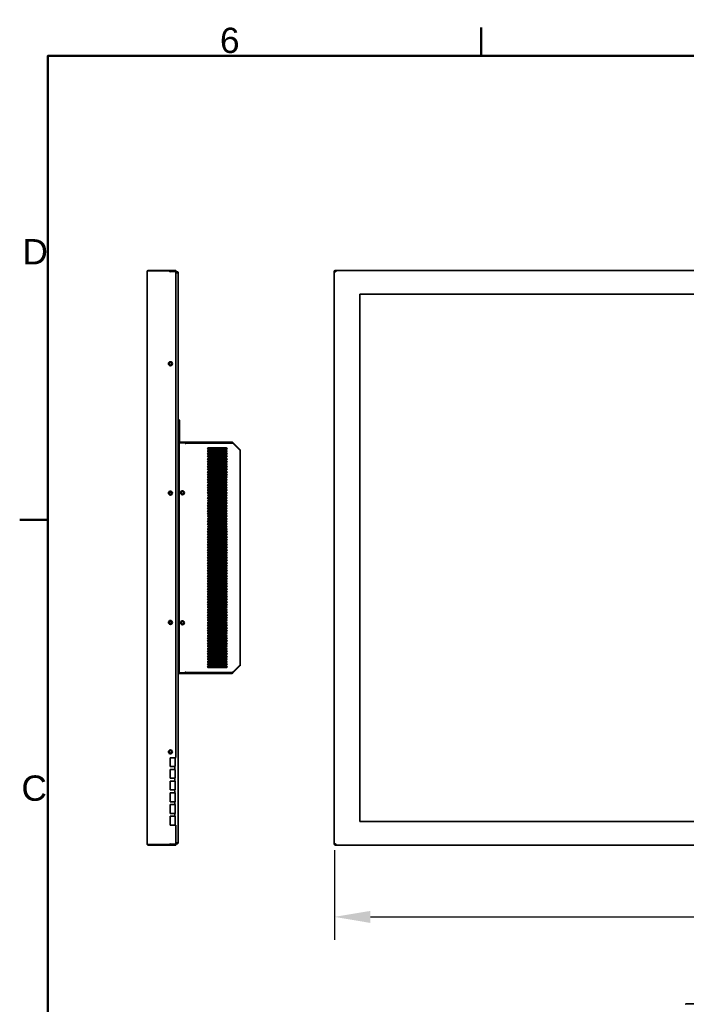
# Model space of a CAD drawing. Header units: millimetres. Extents: x 0 to 4667, y 0 to 3300.
# Tile 13 of 21: x 68 to 1093, y 1730 to 3244. Entities that reach past the tile are written whole.
import ezdxf

# ---------------------------------------------------------------- set-up
doc = ezdxf.new("R2010")
doc.units = ezdxf.units.MM
doc.header["$LTSCALE"] = 11.111111
for name, color, linetype, lineweight in [('Bemaßungen(ISO)', 7, 'Continuous', 18), ('Rahmen_0', 7, 'Continuous', 50), ('Rahmen_2', 7, 'Continuous', 50), ('Sichtbare Kanten(ISO)', 7, 'Continuous', 35)]:
    doc.layers.add(name, color=color, linetype=linetype, lineweight=lineweight)
doc.styles.add('Aktuell-BSI', font='arial.ttf')
doc.styles.add('Aktuell-ISOGroßer Text', font='arial.ttf')
doc.dimstyles.new('X.XXXGroßer Text', dxfattribs={"dimscale": 11.111111, "dimtxt": 3.048, "dimasz": 5, "dimexe": 3.175, "dimexo": 0.75, "dimgap": 0.762, "dimtad": 1, "dimdec": 1, "dimrnd": 1e-08, "dimzin": 12, "dimtxsty": 'Aktuell-ISOGroßer Text', "dimcen": 0.09, "dimdle": 10, "dimclrd": 256, "dimclre": 256, "dimclrt": 7, "dimadec": 0, "dimazin": 3, "dimtfac": 0.656168, "dimtdec": 1, "dimtmove": 0, "dimatfit": 3, "dimfxl": 1, "dimtolj": 1, "dimlwd": 25, "dimlwe": 25, "dimarcsym": 0})

# ---------------------------------------------------------------- blocks, each defined once
blk = doc.blocks.new('Ränder Standardrahmen')
at = {"layer": 'Rahmen_0'}
for p, q in [((70, 287), (70, 290.9)), ((10, 222.75), (6.1, 222.75))]:
    blk.add_line(p, q, dxfattribs=at)
at = {"layer": 'Rahmen_0', "flags": 128}
blk.add_lwpolyline([(10, 10), (10, 287), (410, 287), (410, 10), (10, 10)], dxfattribs=at)
at = {"layer": 'Rahmen_2', "char_height": 3.5, "attachment_point": 7, "style": 'Aktuell-BSI'}
for s, insert in [('6', (33.83, 287.34)), ('D', (6.48, 258.13)), ('C', (6.34, 183.82))]:
    blk.add_mtext(s, dxfattribs=dict(at, insert=insert))
blk = doc.blocks.new('*D16')
at = {"layer": 'Bemaßungen(ISO)', "color": 250, "linetype": 'Continuous', "lineweight": 25, "true_color": 0x3f3f3f, "transparency": 16777216}
for p, q in [((551.9, 1967.2), (551.9, 1829.1)), ((2065.9, 1967.2), (2065.9, 1829.1)), ((607.4, 1864.4), (2010.3, 1864.4))]:
    blk.add_line(p, q, dxfattribs=at)
at = {"layer": 'Bemaßungen(ISO)', "color": 250, "linetype": 'Continuous', "true_color": 0x3f3f3f, "transparency": 16777216}
for points in [[(607.4, 1873.6), (607.4, 1855.1), (551.9, 1864.4)], [(2010.3, 1873.6), (2010.3, 1855.1), (2065.9, 1864.4)]]:
    blk.add_solid(points, dxfattribs=at)
at = {"layer": 'Defpoints', "color": 0, "linetype": 'Continuous', "transparency": 16777216}
for p in [(551.9, 1975.5), (2065.9, 1975.5), (2065.9, 1864.4)]:
    blk.add_point(p, dxfattribs=at)
at = {"layer": 'Bemaßungen(ISO)', "color": 7, "linetype": 'Continuous', "lineweight": 25, "transparency": 16777216, "insert": (1260, 1907.4), "char_height": 33.87, "attachment_point": 1, "style": 'Aktuell-ISOGroßer Text'}
blk.add_mtext('\\A1;1514', dxfattribs=at)

msp = doc.modelspace()

# ---------------------------------------------------------------- linework, layer by layer
at = {"layer": 'Sichtbare Kanten(ISO)'}
for p, q in [((263.68, 1976.85), (263.68, 2856.65)), ((265.78, 2858), (265.78, 2858.75)), ((297.64, 2858.75), (265.78, 2858.75)), ((265.78, 2858), (298.18, 2858)), ((298.01, 2858.75), (297.64, 2858.75)), ((298.78, 2858.75), (298.01, 2858.75)), ((298.58, 2857.6), (298.58, 2857.1)), ((298.58, 2857.25), (298.78, 2857.25)), ((299.29, 2856.85), (298.67, 2856.85)), ((299.18, 2858.75), (298.78, 2858.75)), ((298.78, 2857.25), (298.78, 2858.75)), ((298.78, 2857.25), (299.18, 2857.25)), ((308.18, 2858.75), (299.18, 2858.75)), ((299.18, 2857.25), (308.18, 2857.25)), ((299.72, 2857.2), (308.18, 2857.2)), ((308.18, 2857.25), (308.18, 2858.75)), ((308.18, 2857.2), (308.18, 2110.1)), ((309.58, 2856.85), (308.18, 2856.85)), ((308.18, 2855.35), (309.58, 2855.35)), ((309.58, 2855.28), (308.18, 2855.28)), ((311.68, 1978.75), (311.68, 2854.75)), ((551.88, 1975.5), (551.88, 2858)), ((551.88, 2858), (553.38, 2858)), ((553.03, 2858.75), (552.63, 2858.75)), ((552.63, 2858), (552.63, 2858.75)), ((552.63, 2857.51), (552.63, 2857.51)), ((553.43, 2858.75), (553.03, 2858.75)), ((2064.33, 2858.75), (553.43, 2858.75)), ((553.43, 2857.88), (553.43, 2858.75)), ((590.94, 2822.21), (590.94, 2011.29)), ((2026.82, 2822.21), (590.94, 2822.21)), ((311.68, 2629.35), (312.68, 2629.35)), ((312.68, 2593.85), (312.68, 2629.35)), ((312.68, 2629.35), (313.68, 2628.35)), ((313.68, 2628.35), (313.68, 2594.85)), ((312.68, 2593.85), (311.68, 2593.85)), ((313.68, 2594.85), (312.68, 2593.85)), ((313.18, 2594.35), (313.18, 2593.8)), ((313.18, 2593.8), (322.18, 2593.8)), ((313.18, 2239.7), (313.18, 2593.8)), ((321.64, 2594.55), (313.38, 2594.55)), ((322.01, 2594.55), (321.64, 2594.55)), ((322.78, 2594.55), (322.01, 2594.55)), ((322.58, 2593.4), (322.58, 2592.9)), ((322.58, 2593.05), (322.78, 2593.05)), ((322.78, 2593.05), (322.78, 2594.55)), ((322.78, 2594.55), (323.18, 2594.55)), ((323.18, 2593.05), (322.78, 2593.05)), ((394.31, 2594.55), (323.18, 2594.55)), ((323.18, 2593.05), (394.31, 2593.05)), ((394.31, 2592.98), (323.71, 2592.98)), ((394.31, 2593.05), (394.31, 2594.55)), ((395.79, 2592.8), (394.31, 2592.98)), ((394.78, 2592.92), (395.72, 2593.86)), ((395.72, 2593.86), (395.79, 2593.93)), ((406.56, 2583.16), (395.79, 2593.93)), ((406.56, 2582.03), (395.79, 2592.8)), ((385.88, 2585.75), (357.88, 2585.75)), ((357.88, 2583.75), (385.88, 2583.75)), ((385.88, 2581.75), (357.88, 2581.75)), ((357.88, 2579.75), (385.88, 2579.75)), ((385.88, 2577.75), (357.88, 2577.75)), ((357.88, 2575.75), (385.88, 2575.75)), ((377.68, 2581.75), (377.68, 2579.75)), ((380.68, 2576), (386.54, 2576)), ((406, 2582.6), (406.56, 2583.16)), ((407.18, 2251.82), (407.18, 2581.68)), ((385.88, 2573.75), (357.88, 2573.75)), ((357.88, 2571.75), (385.88, 2571.75)), ((385.88, 2569.75), (357.88, 2569.75)), ((357.88, 2567.75), (385.88, 2567.75)), ((385.88, 2565.75), (357.88, 2565.75)), ((357.88, 2563.75), (385.88, 2563.75)), ((385.88, 2561.75), (357.88, 2561.75)), ((357.88, 2559.75), (385.88, 2559.75)), ((377.68, 2571.75), (377.68, 2573)), ((377.68, 2567.75), (377.68, 2569.75)), ((377.68, 2563.75), (377.68, 2565.75)), ((377.68, 2559.75), (377.68, 2561.75)), ((385.88, 2557.75), (357.88, 2557.75)), ((357.88, 2555.75), (385.88, 2555.75)), ((385.88, 2553.75), (357.88, 2553.75)), ((357.88, 2551.75), (385.88, 2551.75)), ((385.88, 2549.75), (357.88, 2549.75)), ((357.88, 2547.75), (385.88, 2547.75)), ((385.88, 2545.75), (357.88, 2545.75)), ((377.68, 2555.75), (377.68, 2557.75)), ((377.68, 2551.75), (377.68, 2553.75)), ((377.68, 2547.75), (377.68, 2549.75)), ((377.68, 2543.75), (377.68, 2545.75)), ((357.88, 2543.75), (385.88, 2543.75)), ((385.88, 2541.75), (357.88, 2541.75)), ((357.88, 2539.75), (385.88, 2539.75)), ((385.88, 2537.75), (357.88, 2537.75)), ((357.88, 2535.75), (385.88, 2535.75)), ((385.88, 2533.75), (357.88, 2533.75)), ((357.88, 2531.75), (385.88, 2531.75)), ((385.88, 2529.75), (357.88, 2529.75)), ((377.68, 2539.75), (377.68, 2541.75)), ((377.68, 2535.75), (377.68, 2537.75)), ((377.68, 2531.75), (377.68, 2533.75)), ((377.68, 2527.75), (377.68, 2529.75)), ((357.88, 2527.75), (385.88, 2527.75)), ((385.88, 2525.75), (357.88, 2525.75)), ((357.88, 2523.75), (385.88, 2523.75)), ((385.88, 2521.75), (357.88, 2521.75)), ((357.88, 2519.75), (385.88, 2519.75)), ((385.88, 2517.75), (357.88, 2517.75)), ((357.88, 2515.75), (385.88, 2515.75)), ((377.68, 2523.75), (377.68, 2525.75)), ((377.68, 2519.75), (377.68, 2521.75)), ((377.68, 2515.75), (377.68, 2517.75)), ((385.88, 2513.75), (357.88, 2513.75)), ((357.88, 2511.75), (385.88, 2511.75)), ((385.88, 2509.75), (357.88, 2509.75)), ((357.88, 2507.75), (385.88, 2507.75)), ((385.88, 2505.75), (357.88, 2505.75)), ((357.88, 2503.75), (385.88, 2503.75)), ((385.88, 2501.75), (357.88, 2501.75)), ((357.88, 2499.75), (385.88, 2499.75)), ((377.68, 2511.75), (377.68, 2513.75)), ((377.68, 2507.75), (377.68, 2509.75)), ((377.68, 2503.75), (377.68, 2505.75)), ((377.68, 2499.75), (377.68, 2501.75)), ((385.88, 2497.75), (357.88, 2497.75)), ((357.88, 2495.75), (385.88, 2495.75)), ((385.88, 2493.75), (357.88, 2493.75)), ((357.88, 2491.75), (385.88, 2491.75)), ((385.88, 2489.75), (357.88, 2489.75)), ((357.88, 2487.75), (385.88, 2487.75)), ((385.88, 2485.75), (357.88, 2485.75)), ((357.88, 2483.75), (385.88, 2483.75)), ((377.68, 2495.75), (377.68, 2497.75)), ((377.68, 2491.75), (377.68, 2493.75)), ((377.68, 2487.75), (377.68, 2489.75)), ((377.68, 2483.75), (377.68, 2485.75)), ((385.88, 2481.75), (357.88, 2481.75)), ((357.88, 2479.75), (385.88, 2479.75)), ((385.88, 2477.75), (357.88, 2477.75)), ((357.88, 2475.75), (385.88, 2475.75)), ((385.88, 2473.75), (357.88, 2473.75)), ((357.88, 2471.75), (385.88, 2471.75)), ((385.88, 2469.75), (357.88, 2469.75)), ((377.68, 2479.75), (377.68, 2481.75)), ((377.68, 2475.75), (377.68, 2477.75)), ((377.68, 2471.75), (377.68, 2473.75)), ((377.68, 2467.75), (377.68, 2469.75)), ((357.01, 2460.25), (367.88, 2460.25)), ((357.88, 2467.75), (385.88, 2467.75)), ((385.88, 2465.75), (357.88, 2465.75)), ((357.88, 2463.75), (385.88, 2463.75)), ((385.88, 2461.75), (357.88, 2461.75)), ((357.88, 2459.75), (385.88, 2459.75)), ((385.88, 2457.75), (357.88, 2457.75)), ((357.88, 2455.75), (385.88, 2455.75)), ((385.88, 2453.75), (357.88, 2453.75)), ((367.88, 2460.25), (377.68, 2460.25)), ((370.88, 2457.25), (370.88, 2455.75)), ((370.88, 2453.75), (370.88, 2451.75)), ((377.68, 2463.75), (377.68, 2465.75)), ((377.68, 2459.75), (377.68, 2461.75)), ((377.68, 2455.75), (377.68, 2457.75)), ((377.68, 2451.75), (377.68, 2453.75)), ((357.88, 2451.75), (385.88, 2451.75)), ((385.88, 2449.75), (357.88, 2449.75)), ((357.88, 2447.75), (385.88, 2447.75)), ((385.88, 2445.75), (357.88, 2445.75)), ((357.88, 2443.75), (385.88, 2443.75)), ((385.88, 2441.75), (357.88, 2441.75)), ((357.88, 2439.75), (385.88, 2439.75)), ((370.88, 2449.75), (370.88, 2447.75)), ((370.88, 2445.75), (370.88, 2445.1)), ((371, 2444.25), (377.68, 2444.25)), ((377.68, 2447.75), (377.68, 2449.75)), ((377.68, 2443.75), (377.68, 2445.75)), ((377.68, 2439.75), (377.68, 2441.75)), ((385.88, 2437.75), (357.88, 2437.75)), ((357.88, 2435.75), (385.88, 2435.75)), ((385.88, 2433.75), (357.88, 2433.75)), ((357.88, 2431.75), (385.88, 2431.75)), ((385.88, 2429.75), (357.88, 2429.75)), ((357.88, 2427.75), (385.88, 2427.75)), ((385.88, 2425.75), (357.88, 2425.75)), ((357.88, 2423.75), (385.88, 2423.75)), ((377.68, 2435.75), (377.68, 2437.75)), ((377.68, 2431.75), (377.68, 2433.75)), ((377.68, 2427.75), (377.68, 2429.75)), ((377.68, 2423.75), (377.68, 2425.75)), ((357.18, 2420.03), (357.18, 2421.46)), ((357.18, 2416.03), (357.18, 2417.46)), ((357.18, 2412.03), (357.18, 2413.46)), ((357.18, 2408.03), (357.18, 2409.46)), ((385.88, 2421.75), (357.88, 2421.75)), ((357.88, 2419.75), (385.88, 2419.75)), ((385.88, 2417.75), (357.88, 2417.75)), ((357.88, 2415.75), (385.88, 2415.75)), ((385.88, 2413.75), (357.88, 2413.75)), ((357.88, 2411.75), (385.88, 2411.75)), ((385.88, 2409.75), (357.88, 2409.75)), ((376.68, 2421.75), (376.68, 2419.75)), ((376.68, 2417.75), (376.68, 2415.75)), ((376.68, 2413.75), (376.68, 2411.75)), ((376.68, 2409.75), (376.68, 2407.75)), ((377.68, 2419.75), (377.68, 2421.75)), ((377.68, 2415.75), (377.68, 2417.75)), ((377.68, 2411.75), (377.68, 2413.75)), ((377.68, 2407.75), (377.68, 2409.75)), ((357.18, 2404.03), (357.18, 2405.46)), ((357.18, 2400.03), (357.18, 2401.46)), ((357.18, 2396.03), (357.18, 2397.46)), ((357.18, 2392.03), (357.18, 2393.46)), ((357.88, 2407.75), (385.88, 2407.75)), ((385.88, 2405.75), (357.88, 2405.75)), ((357.88, 2403.75), (385.88, 2403.75)), ((385.88, 2401.75), (357.88, 2401.75)), ((357.88, 2399.75), (385.88, 2399.75)), ((385.88, 2397.75), (357.88, 2397.75)), ((357.88, 2395.75), (385.88, 2395.75)), ((385.88, 2393.75), (357.88, 2393.75)), ((376.68, 2405.75), (376.68, 2403.75)), ((376.68, 2401.75), (376.68, 2399.75)), ((376.68, 2397.75), (376.68, 2395.75)), ((376.68, 2393.75), (376.68, 2391.75)), ((377.68, 2403.75), (377.68, 2405.75)), ((377.68, 2399.75), (377.68, 2401.75)), ((377.68, 2395.75), (377.68, 2397.75)), ((377.68, 2391.75), (377.68, 2393.75)), ((357.18, 2388.03), (357.18, 2389.46)), ((357.18, 2384.03), (357.18, 2385.46)), ((357.18, 2380.03), (357.18, 2381.46)), ((357.88, 2391.75), (385.88, 2391.75)), ((385.88, 2389.75), (357.88, 2389.75)), ((357.88, 2387.75), (385.88, 2387.75)), ((385.88, 2385.75), (357.88, 2385.75)), ((357.88, 2383.75), (385.88, 2383.75)), ((385.88, 2381.75), (357.88, 2381.75)), ((357.88, 2379.75), (385.88, 2379.75)), ((385.88, 2377.75), (357.88, 2377.75)), ((376.68, 2389.75), (376.68, 2387.75)), ((376.68, 2385.75), (376.68, 2383.75)), ((376.68, 2381.75), (376.68, 2379.75)), ((376.68, 2377.75), (376.68, 2375.75)), ((377.68, 2387.75), (377.68, 2389.75)), ((377.68, 2383.75), (377.68, 2385.75)), ((377.68, 2379.75), (377.68, 2381.75)), ((377.68, 2375.75), (377.68, 2377.75)), ((357.18, 2376.03), (357.18, 2377.46)), ((357.18, 2372.03), (357.18, 2373.46)), ((357.18, 2368.03), (357.18, 2369.46)), ((357.18, 2364.03), (357.18, 2365.46)), ((357.88, 2375.75), (385.88, 2375.75)), ((385.88, 2373.75), (357.88, 2373.75)), ((357.88, 2371.75), (385.88, 2371.75)), ((385.88, 2369.75), (357.88, 2369.75)), ((357.88, 2367.75), (385.88, 2367.75)), ((385.88, 2365.75), (357.88, 2365.75)), ((357.88, 2363.75), (385.88, 2363.75)), ((376.68, 2373.75), (376.68, 2371.75)), ((376.68, 2369.75), (376.68, 2367.75)), ((376.68, 2365.75), (376.68, 2363.75)), ((377.68, 2371.75), (377.68, 2373.75)), ((377.68, 2367.75), (377.68, 2369.75)), ((377.68, 2363.75), (377.68, 2365.75)), ((357.18, 2360.03), (357.18, 2361.46)), ((357.18, 2356.25), (357.18, 2357.46)), ((385.88, 2361.75), (357.88, 2361.75)), ((357.88, 2359.75), (385.88, 2359.75)), ((385.88, 2357.75), (357.88, 2357.75)), ((357.88, 2355.75), (385.88, 2355.75)), ((385.88, 2353.75), (357.88, 2353.75)), ((357.88, 2351.75), (385.88, 2351.75)), ((385.88, 2349.75), (357.88, 2349.75)), ((357.88, 2347.75), (385.88, 2347.75)), ((373.68, 2353.25), (360.18, 2353.25)), ((376.68, 2361.75), (376.68, 2359.75)), ((376.68, 2357.75), (376.68, 2356.25)), ((377.68, 2359.75), (377.68, 2361.75)), ((377.68, 2355.75), (377.68, 2357.75)), ((377.68, 2351.75), (377.68, 2353.75)), ((377.68, 2347.75), (377.68, 2349.75)), ((385.88, 2345.75), (357.88, 2345.75)), ((357.88, 2343.75), (385.88, 2343.75)), ((385.88, 2341.75), (357.88, 2341.75)), ((357.88, 2339.75), (385.88, 2339.75)), ((385.88, 2337.75), (357.88, 2337.75)), ((357.88, 2335.75), (385.88, 2335.75)), ((385.88, 2333.75), (357.88, 2333.75)), ((360.18, 2333.25), (373.68, 2333.25)), ((377.68, 2343.75), (377.68, 2345.75)), ((377.68, 2339.75), (377.68, 2341.75)), ((377.68, 2335.75), (377.68, 2337.75)), ((377.68, 2331.75), (377.68, 2333.75)), ((357.18, 2328.03), (357.18, 2329.46)), ((357.18, 2324.03), (357.18, 2325.46)), ((357.18, 2320.03), (357.18, 2321.46)), ((357.18, 2316.03), (357.18, 2317.46)), ((357.88, 2331.75), (385.88, 2331.75)), ((385.88, 2329.75), (357.88, 2329.75)), ((357.88, 2327.75), (385.88, 2327.75)), ((385.88, 2325.75), (357.88, 2325.75)), ((357.88, 2323.75), (385.88, 2323.75)), ((385.88, 2321.75), (357.88, 2321.75)), ((357.88, 2319.75), (385.88, 2319.75)), ((385.88, 2317.75), (357.88, 2317.75)), ((376.68, 2329.75), (376.68, 2327.75)), ((376.68, 2325.75), (376.68, 2323.75)), ((376.68, 2321.75), (376.68, 2319.75)), ((376.68, 2317.75), (376.68, 2315.75)), ((377.68, 2327.75), (377.68, 2329.75)), ((377.68, 2323.75), (377.68, 2325.75)), ((377.68, 2319.75), (377.68, 2321.75)), ((377.68, 2315.75), (377.68, 2317.75)), ((357.18, 2312.03), (357.18, 2313.46)), ((357.18, 2308.03), (357.18, 2309.46)), ((357.18, 2304.03), (357.18, 2305.46)), ((357.88, 2315.75), (385.88, 2315.75)), ((385.88, 2313.75), (357.88, 2313.75)), ((357.88, 2311.75), (385.88, 2311.75)), ((385.88, 2309.75), (357.88, 2309.75)), ((357.88, 2307.75), (385.88, 2307.75)), ((385.88, 2305.75), (357.88, 2305.75)), ((357.88, 2303.75), (385.88, 2303.75)), ((376.68, 2313.75), (376.68, 2311.75)), ((376.68, 2309.75), (376.68, 2307.75)), ((376.68, 2305.75), (376.68, 2303.75)), ((377.68, 2311.75), (377.68, 2313.75)), ((377.68, 2307.75), (377.68, 2309.75)), ((377.68, 2303.75), (377.68, 2305.75)), ((357.18, 2300.03), (357.18, 2301.46)), ((357.18, 2296.03), (357.18, 2297.46)), ((357.18, 2292.03), (357.18, 2293.46)), ((357.18, 2288.03), (357.18, 2289.46)), ((385.88, 2301.75), (357.88, 2301.75)), ((357.88, 2299.75), (385.88, 2299.75)), ((385.88, 2297.75), (357.88, 2297.75)), ((357.88, 2295.75), (385.88, 2295.75)), ((385.88, 2293.75), (357.88, 2293.75)), ((357.88, 2291.75), (385.88, 2291.75)), ((385.88, 2289.75), (357.88, 2289.75)), ((357.88, 2287.75), (385.88, 2287.75)), ((376.68, 2301.75), (376.68, 2299.75)), ((376.68, 2297.75), (376.68, 2295.75)), ((376.68, 2293.75), (376.68, 2291.75)), ((376.68, 2289.75), (376.68, 2287.75)), ((377.68, 2299.75), (377.68, 2301.75)), ((377.68, 2295.75), (377.68, 2297.75)), ((377.68, 2291.75), (377.68, 2293.75)), ((377.68, 2287.75), (377.68, 2289.75)), ((357.18, 2284.03), (357.18, 2285.46)), ((357.18, 2280.03), (357.18, 2281.46)), ((357.18, 2276.03), (357.18, 2277.46)), ((357.18, 2272.03), (357.18, 2273.46)), ((385.88, 2285.75), (357.88, 2285.75)), ((357.88, 2283.75), (385.88, 2283.75)), ((385.88, 2281.75), (357.88, 2281.75)), ((357.88, 2279.75), (385.88, 2279.75)), ((385.88, 2277.75), (357.88, 2277.75)), ((357.88, 2275.75), (385.88, 2275.75)), ((385.88, 2273.75), (357.88, 2273.75)), ((357.88, 2271.75), (385.88, 2271.75)), ((376.68, 2285.75), (376.68, 2283.75)), ((376.68, 2281.75), (376.68, 2279.75)), ((376.68, 2277.75), (376.68, 2275.75)), ((376.68, 2273.75), (376.68, 2271.75)), ((377.68, 2283.75), (377.68, 2285.75)), ((377.68, 2279.75), (377.68, 2281.75)), ((377.68, 2275.75), (377.68, 2277.75)), ((377.68, 2271.75), (377.68, 2273.75)), ((313.18, 2265.3), (311.68, 2265.3)), ((357.18, 2268.03), (357.18, 2269.46)), ((357.18, 2264.03), (357.18, 2265.46)), ((385.88, 2269.75), (357.88, 2269.75)), ((357.88, 2267.75), (385.88, 2267.75)), ((385.88, 2265.75), (357.88, 2265.75)), ((357.88, 2263.75), (385.88, 2263.75)), ((385.88, 2261.75), (357.88, 2261.75)), ((357.88, 2259.75), (385.88, 2259.75)), ((385.88, 2257.75), (357.88, 2257.75)), ((373.68, 2260.25), (360.18, 2260.25)), ((376.68, 2269.75), (376.68, 2267.75)), ((376.68, 2265.75), (376.68, 2263.75)), ((377.68, 2267.75), (377.68, 2269.75)), ((377.68, 2263.75), (377.68, 2265.75)), ((377.68, 2260.5), (377.68, 2261.75)), ((386.54, 2257.5), (380.68, 2257.5)), ((313.18, 2243.8), (311.68, 2243.8)), ((311.68, 2242.3), (313.18, 2242.3)), ((313.18, 2242.25), (311.68, 2242.25)), ((312.28, 2253.3), (313.18, 2253.3)), ((357.88, 2255.75), (385.88, 2255.75)), ((385.88, 2253.75), (357.88, 2253.75)), ((357.88, 2251.75), (385.88, 2251.75)), ((385.88, 2249.75), (357.88, 2249.75)), ((357.88, 2247.75), (385.88, 2247.75)), ((406.56, 2251.46), (395.79, 2240.69)), ((406.56, 2250.33), (395.79, 2239.56)), ((406.56, 2250.33), (406, 2250.9)), ((311.68, 2240.75), (313.18, 2240.75)), ((313.18, 2239.7), (313.18, 2238.95)), ((313.18, 2239.7), (322.18, 2239.7)), ((313.18, 2238.95), (321.64, 2238.95)), ((321.64, 2238.95), (322.01, 2238.95)), ((322.01, 2238.95), (322.78, 2238.95)), ((322.58, 2240.1), (322.58, 2240.6)), ((322.78, 2240.45), (322.58, 2240.45)), ((322.61, 2240.75), (323.35, 2240.75)), ((322.78, 2240.45), (323.18, 2240.45)), ((322.78, 2238.95), (322.78, 2240.45)), ((323.18, 2238.95), (322.78, 2238.95)), ((394.31, 2240.45), (323.18, 2240.45)), ((323.18, 2238.95), (394.31, 2238.95)), ((394.31, 2240.52), (323.71, 2240.52)), ((394.31, 2238.95), (394.31, 2240.45)), ((395.72, 2239.64), (394.78, 2240.57)), ((395.79, 2239.56), (395.72, 2239.64)), ((299.38, 2109.1), (299.38, 2095.6)), ((307.18, 2109.1), (299.38, 2109.1)), ((306.88, 2095.6), (306.88, 2109.1)), ((299.38, 2095.6), (305.38, 2095.6)), ((299.38, 2091.1), (299.38, 2077.6)), ((305.38, 2091.1), (299.38, 2091.1)), ((305.38, 2095.6), (306.88, 2095.6)), ((306.88, 2091.1), (305.38, 2091.1)), ((306.38, 2094.6), (306.38, 2092.1)), ((306.88, 2077.6), (306.88, 2091.1)), ((299.38, 2077.6), (305.38, 2077.6)), ((305.38, 2077.6), (306.88, 2077.6)), ((306.38, 2076.6), (306.38, 2074.1)), ((299.38, 2073.1), (299.38, 2059.6)), ((305.38, 2073.1), (299.38, 2073.1)), ((306.88, 2073.1), (305.38, 2073.1)), ((306.88, 2059.6), (306.88, 2073.1)), ((299.38, 2059.6), (305.38, 2059.6)), ((299.38, 2055.1), (299.38, 2041.6)), ((305.38, 2055.1), (299.38, 2055.1)), ((305.38, 2059.6), (306.88, 2059.6)), ((306.88, 2055.1), (305.38, 2055.1)), ((306.38, 2058.6), (306.38, 2056.1)), ((306.88, 2041.6), (306.88, 2055.1)), ((299.38, 2041.6), (305.38, 2041.6)), ((299.38, 2037.1), (299.38, 2023.6)), ((305.38, 2037.1), (299.38, 2037.1)), ((305.38, 2041.6), (306.88, 2041.6)), ((306.88, 2037.1), (305.38, 2037.1)), ((306.38, 2040.6), (306.38, 2038.1)), ((306.88, 2023.6), (306.88, 2037.1)), ((299.38, 2023.6), (305.38, 2023.6)), ((299.38, 2019.1), (299.38, 2005.6)), ((305.38, 2019.1), (299.38, 2019.1)), ((305.38, 2023.6), (306.88, 2023.6)), ((306.88, 2019.1), (305.38, 2019.1)), ((306.38, 2022.6), (306.38, 2020.1)), ((306.88, 2005.6), (306.88, 2019.1)), ((299.38, 2005.6), (307.18, 2005.6)), ((308.18, 2004.6), (308.18, 1976.3)), ((590.94, 2011.29), (2026.82, 2011.29)), ((265.78, 1975.5), (265.78, 1974.75)), ((298.18, 1975.5), (265.78, 1975.5)), ((265.78, 1974.75), (297.64, 1974.75)), ((297.64, 1974.75), (298.01, 1974.75)), ((298.01, 1974.75), (298.78, 1974.75)), ((298.58, 1976.4), (298.58, 1975.9)), ((298.78, 1976.25), (298.58, 1976.25)), ((299.29, 1976.65), (298.67, 1976.65)), ((299.18, 1976.25), (298.78, 1976.25)), ((298.78, 1974.75), (298.78, 1976.25)), ((298.78, 1974.75), (299.18, 1974.75)), ((308.18, 1976.25), (299.18, 1976.25)), ((299.18, 1974.75), (308.18, 1974.75)), ((308.18, 1976.3), (299.72, 1976.3)), ((309.58, 1978.22), (308.18, 1978.22)), ((308.18, 1978.15), (309.58, 1978.15)), ((309.58, 1976.65), (308.18, 1976.65)), ((308.18, 1976.25), (308.18, 1974.75)), ((553.38, 1975.5), (551.88, 1975.5)), ((552.63, 1974.75), (552.63, 1975.5)), ((552.63, 1974.75), (553.03, 1974.75)), ((553.03, 1974.75), (553.43, 1974.75)), ((553.43, 1975.61), (553.43, 1974.75)), ((2064.33, 1974.75), (553.43, 1974.75)), ((1524.31, 1730.55), (1093.45, 1730.55))]:
    msp.add_line(p, q, dxfattribs=at)
for centre, radius in [((299.68, 2715.25), 3.05), ((299.68, 2715.25), 2.15), ((299.68, 2715.25), 2.12), ((299.68, 2516.25), 3.05), ((299.68, 2516.25), 2.15), ((299.68, 2516.25), 1.75), ((318.18, 2516.75), 3.05), ((318.18, 2516.75), 2.15), ((299.68, 2317.25), 3.05), ((299.68, 2317.25), 2.15), ((299.68, 2317.25), 1.75), ((318.18, 2316.75), 3.05), ((318.18, 2316.75), 2.15), ((299.68, 2118.25), 3.05), ((299.68, 2118.25), 2.15), ((299.68, 2118.25), 2.12)]:
    msp.add_circle(centre, radius, dxfattribs=at)
for centre, radius, start, end in [((298.18, 2857.6), 0.4, 0, 90), ((298.98, 2857.1), 0.4, 180, 337.97569), ((299.72, 2856.8), 0.4, 90, 157.97569), ((322.18, 2593.4), 0.4, 0, 90), ((322.98, 2592.9), 0.4, 180, 336.34365), ((323.71, 2592.58), 0.4, 89.99994, 156.34364), ((357.88, 2584.75), 1, 90, 270), ((357.88, 2580.75), 1, 90, 270), ((357.88, 2576.75), 1, 90, 270), ((380.68, 2573), 3, 90, 113.55292), ((385.88, 2584.75), 1, 270, 90), ((385.88, 2580.75), 1, 270, 90), ((385.88, 2576.75), 1, 270, 90), ((357.88, 2572.75), 1, 90, 270), ((357.88, 2568.75), 1, 90, 270), ((357.88, 2564.75), 1, 90, 270), ((357.88, 2560.75), 1, 90, 270), ((380.68, 2573), 3, 165.52103, 180), ((385.88, 2572.75), 1, 270, 90), ((385.88, 2568.75), 1, 270, 90), ((385.88, 2564.75), 1, 270, 90), ((385.88, 2560.75), 1, 270, 90), ((388.68, 2563.75), 2.13, 148.25015, 172.43951), ((357.88, 2556.75), 1, 90, 270), ((357.88, 2552.75), 1, 90, 270), ((357.88, 2548.75), 1, 90, 270), ((357.88, 2544.75), 1, 90, 270), ((385.88, 2556.75), 1, 270, 90), ((385.88, 2552.75), 1, 270, 90), ((385.88, 2548.75), 1, 270, 90), ((385.88, 2544.75), 1, 270, 90), ((357.88, 2540.75), 1, 90, 270), ((357.88, 2536.75), 1, 90.00015, 269.99978), ((357.88, 2532.75), 1, 90.00015, 269.9998), ((357.88, 2528.75), 1, 90.00014, 269.99978), ((385.88, 2540.75), 1, 270, 90), ((385.88, 2536.75), 1, 269.99978, 90.00015), ((385.88, 2532.75), 1, 269.99978, 90.00015), ((385.88, 2528.75), 1, 269.99978, 90.00014), ((318.18, 2516.75), 2.15, 270.00227, 89.99772), ((357.88, 2524.75), 1, 90.00014, 269.9998), ((357.88, 2520.75), 1, 90.00014, 269.9998), ((357.88, 2516.75), 1, 90, 270), ((385.88, 2524.75), 1, 269.9998, 90.00014), ((385.88, 2520.75), 1, 269.99978, 90.00014), ((385.88, 2516.75), 1, 269.99985, 89.99992), ((357.88, 2512.75), 1, 89.99992, 270.00008), ((357.88, 2508.75), 1, 90, 270), ((357.88, 2504.75), 1, 89.99992, 270.00008), ((357.88, 2500.75), 1, 90, 270), ((385.88, 2512.75), 1, 269.99985, 90), ((385.88, 2508.75), 1, 269.99985, 89.99992), ((385.88, 2504.75), 1, 269.99985, 90), ((385.88, 2500.75), 1, 269.99985, 90), ((357.88, 2496.75), 1, 90, 270), ((357.88, 2492.75), 1, 90, 270), ((357.88, 2488.75), 1, 90, 270), ((357.88, 2484.75), 1, 90, 270), ((385.88, 2496.75), 1, 269.99985, 90), ((385.88, 2492.75), 1, 269.99985, 89.99992), ((385.88, 2488.75), 1, 269.99985, 90), ((385.88, 2484.75), 1, 269.99985, 89.99992), ((357.88, 2480.75), 1, 89.99992, 270.00008), ((357.88, 2476.75), 1, 89.99992, 270.00008), ((357.88, 2472.75), 1, 90, 270), ((357.88, 2468.75), 1, 90, 270), ((385.88, 2480.75), 1, 269.99985, 89.99992), ((385.88, 2476.75), 1, 269.99985, 89.99992), ((385.88, 2472.75), 1, 269.99985, 90), ((385.88, 2468.75), 1, 269.99985, 89.99998), ((313.78, 2457.25), 3, 101.53695, 134.42699), ((357.88, 2464.75), 1, 89.99992, 270.00008), ((357.88, 2460.75), 1, 90, 270), ((357.88, 2456.75), 1, 90, 270), ((357.88, 2452.75), 1, 90, 270), ((367.88, 2457.25), 3, 56.44273, 90), ((367.88, 2457.25), 3, 0, 9.59409), ((385.88, 2464.75), 1, 269.99985, 89.99992), ((385.88, 2460.75), 1, 270, 90), ((385.88, 2456.75), 1, 270, 90), ((385.88, 2452.75), 1, 270, 90), ((357.88, 2448.75), 1, 90, 270), ((357.88, 2444.75), 1, 90, 270), ((357.88, 2440.75), 1, 90, 270), ((373.88, 2445.1), 3, 180, 206.74368), ((385.88, 2448.75), 1, 270, 90), ((385.88, 2444.75), 1, 270, 90), ((385.88, 2440.75), 1, 270, 90), ((357.88, 2436.75), 1, 90, 270), ((357.88, 2432.75), 1, 90, 270), ((357.88, 2428.75), 1, 90, 270), ((357.88, 2424.75), 1, 90, 270), ((360.18, 2423.25), 3, 123.5573, 166.28871), ((373.68, 2423.25), 3, 9.59407, 56.4427), ((385.88, 2436.75), 1, 270, 90), ((385.88, 2432.75), 1, 270, 90), ((385.88, 2428.75), 1, 270, 90), ((385.88, 2424.75), 1, 270, 90), ((357.88, 2420.75), 1, 90, 270), ((357.88, 2416.75), 1, 90, 270), ((357.88, 2412.75), 1, 90, 270), ((357.88, 2408.75), 1, 90, 270), ((385.88, 2420.75), 1, 270, 90), ((385.88, 2416.75), 1, 270, 90), ((385.88, 2412.75), 1, 270, 90), ((385.88, 2408.75), 1, 270, 90), ((388.68, 2416.75), 2.13, 162.60114, 197.39582), ((357.88, 2404.75), 1, 90, 270), ((357.88, 2400.75), 1, 90, 270), ((357.88, 2396.75), 1, 90, 270), ((357.88, 2392.75), 1, 90, 270), ((385.88, 2404.75), 1, 270, 90), ((385.88, 2400.75), 1, 270, 90), ((385.88, 2396.75), 1, 270, 90), ((385.88, 2392.75), 1, 270, 90), ((357.88, 2388.75), 1, 90, 270), ((357.88, 2384.75), 1, 90, 270), ((357.88, 2380.75), 1, 90, 270), ((357.88, 2376.75), 1, 90, 270), ((385.88, 2388.75), 1, 270, 90), ((385.88, 2384.75), 1, 270, 90), ((385.88, 2380.75), 1, 270, 90), ((385.88, 2376.75), 1, 270, 90), ((357.88, 2372.75), 1, 90, 270), ((357.88, 2368.75), 1, 90, 270), ((357.88, 2364.75), 1, 90, 270), ((385.88, 2372.75), 1, 270, 90), ((385.88, 2368.75), 1, 270, 90), ((385.88, 2364.75), 1, 270, 90), ((357.88, 2360.75), 1, 90, 270), ((357.88, 2356.75), 1, 90, 270), ((357.88, 2352.75), 1, 90, 270), ((357.88, 2348.75), 1, 90, 270), ((360.18, 2356.25), 3, 180, 184.24611), ((360.18, 2356.25), 3, 236.44268, 270), ((373.68, 2356.25), 3, 270, 303.55732), ((373.68, 2356.25), 3, 350.40594, 0), ((385.88, 2360.75), 1, 270, 90), ((385.88, 2356.75), 1, 270, 90), ((385.88, 2352.75), 1, 270, 90), ((385.88, 2348.75), 1, 270, 90), ((357.88, 2344.75), 1, 90, 270), ((357.88, 2340.75), 1, 90, 270), ((357.88, 2336.75), 1, 90, 270), ((357.88, 2332.75), 1, 90, 270), ((360.18, 2330.25), 3, 90, 149.14367), ((373.68, 2330.25), 3, 30.00001, 90), ((385.88, 2344.75), 1, 270, 90), ((385.88, 2340.75), 1, 270, 90), ((385.88, 2336.75), 1, 270, 90), ((385.88, 2332.75), 1, 270, 90), ((357.88, 2328.75), 1, 90, 270), ((357.88, 2324.75), 1, 90, 270), ((357.88, 2320.75), 1, 90, 270), ((357.88, 2316.75), 1, 90, 270), ((385.88, 2328.75), 1, 270, 90), ((385.88, 2324.75), 1, 270, 90), ((385.88, 2320.75), 1, 270, 90), ((385.88, 2316.75), 1, 270, 90), ((357.88, 2312.75), 1, 90, 270), ((357.88, 2308.75), 1, 90, 270), ((357.88, 2304.75), 1, 90, 270), ((385.88, 2312.75), 1, 270, 90), ((385.88, 2308.75), 1, 270, 90), ((385.88, 2304.75), 1, 270, 90), ((357.88, 2300.75), 1, 90, 270), ((357.88, 2296.75), 1, 90, 270), ((357.88, 2292.75), 1, 90, 270), ((357.88, 2288.75), 1, 90, 270), ((385.88, 2300.75), 1, 270, 90), ((385.88, 2296.75), 1, 270, 90), ((385.88, 2292.75), 1, 270, 90), ((385.88, 2288.75), 1, 270, 90), ((357.88, 2284.75), 1, 90, 270), ((357.88, 2280.75), 1, 90, 270), ((357.88, 2276.75), 1, 90, 270), ((357.88, 2272.75), 1, 90, 270), ((385.88, 2284.75), 1, 270, 90), ((385.88, 2280.75), 1, 270, 90), ((385.88, 2276.75), 1, 270, 90), ((385.88, 2272.75), 1, 270, 90), ((388.68, 2272.75), 2.13, 162.60114, 197.39582), ((357.88, 2268.75), 1, 90, 270), ((357.88, 2264.75), 1, 90, 270), ((357.88, 2260.75), 1, 90, 270), ((357.88, 2256.75), 1, 90, 270), ((360.18, 2263.25), 3, 210.85632, 270), ((373.68, 2263.25), 3, 270, 330.00001), ((380.68, 2260.5), 3, 180, 194.47605), ((380.68, 2260.5), 3, 246.43999, 270), ((385.88, 2268.75), 1, 270, 90), ((385.88, 2264.75), 1, 270, 90), ((385.88, 2260.75), 1, 270, 90), ((385.88, 2256.75), 1, 270, 90), ((312.28, 2251.8), 1.5, 90, 113.5782), ((357.88, 2252.75), 1, 90, 270), ((357.88, 2248.75), 1, 90, 270), ((385.88, 2252.75), 1, 270, 90), ((385.88, 2248.75), 1, 270, 90), ((322.18, 2240.1), 0.4, 270, 0), ((322.98, 2240.6), 0.4, 23.65635, 180), ((323.71, 2240.92), 0.4, 203.65636, 270.00006), ((307.18, 2110.1), 1, 270, 0), ((305.38, 2094.6), 1, 0, 90), ((305.38, 2092.1), 1, 270, 0), ((305.38, 2076.6), 1, 0, 90), ((305.38, 2074.1), 1, 270, 0), ((305.38, 2058.6), 1, 0, 90), ((305.38, 2056.1), 1, 270, 0), ((305.38, 2040.6), 1, 0, 90), ((305.38, 2038.1), 1, 270, 0), ((305.38, 2022.6), 1, 0, 90), ((305.38, 2020.1), 1, 270, 0), ((307.18, 2004.6), 1, 0, 90), ((298.18, 1975.9), 0.4, 270, 0), ((298.98, 1976.4), 0.4, 22.02431, 180), ((299.72, 1976.7), 0.4, 202.02431, 270)]:
    msp.add_arc(centre, radius, start, end, dxfattribs=at)
for centre, major_axis, ratio, start_param, end_param in [((394.31, 2592.45), (-0.81, -1.94), 0.9999212, 2.7519297, 3.5372671), ((394.31, 2592.45), (0.424, 0.424), 0.999946, 0.1644343, 0.7854054), ((405.08, 2581.68), (2.1, 0), 0.2380821, 6.2831842, 7.068523), ((405.08, 2251.82), (-2.1, 0), 0.2380821, 2.356255, 3.1415938), ((405.08, 2251.82), (1.94, -0.8), 0.9999224, 5.8867019, 6.6720407), ((394.31, 2241.05), (-0.424, 0.424), 0.9999444, 2.3561791, 2.9786534), ((1093.45, 1728.45), (0, -2.1), 0.2380821, 3.1415916, 3.9269303)]:
    msp.add_ellipse(centre, major_axis=major_axis, ratio=ratio, start_param=start_param, end_param=end_param, dxfattribs=at)
for points, knots in [([(265.78, 2858.75), (265.67, 2858.75), (265.56, 2858.74), (265.35, 2858.71), (265.24, 2858.68), (265.03, 2858.61), (264.93, 2858.57), (264.74, 2858.48), (264.65, 2858.42), (264.47, 2858.29), (264.38, 2858.22), (264.23, 2858.07), (264.15, 2857.98), (264.02, 2857.81), (263.96, 2857.71), (263.86, 2857.51), (263.82, 2857.41), (263.75, 2857.2), (263.72, 2857.09), (263.69, 2856.87), (263.68, 2856.76), (263.68, 2856.65)], [0.00000001, 0.00000001, 0.00000001, 0.00000001, 0.1, 0.1, 0.2, 0.2, 0.3, 0.3, 0.4, 0.4, 0.5, 0.5, 0.6, 0.6, 0.7, 0.7, 0.8, 0.8, 0.9, 0.9, 1, 1, 1, 1]), ([(263.68, 2856.65), (263.68, 2856.71), (263.68, 2856.78), (263.7, 2856.84), (263.71, 2856.87), (263.71, 2856.9), (263.73, 2856.93), (263.76, 2857.03), (263.81, 2857.13), (263.88, 2857.22), (263.92, 2857.28), (263.97, 2857.34), (264.03, 2857.39), (264.09, 2857.45), (264.16, 2857.51), (264.23, 2857.56), (264.3, 2857.61), (264.39, 2857.66), (264.47, 2857.7), (264.5, 2857.72), (264.54, 2857.74), (264.57, 2857.75), (264.63, 2857.78), (264.69, 2857.8), (264.76, 2857.83), (264.86, 2857.86), (264.96, 2857.89), (265.07, 2857.92), (265.1, 2857.92), (265.12, 2857.93), (265.15, 2857.93), (265.23, 2857.95), (265.33, 2857.97), (265.42, 2857.98), (265.54, 2857.99), (265.66, 2858), (265.78, 2858)], [0, 0, 0, 0, 0.1, 0.1, 0.1, 0.1467699, 0.1467699, 0.1467699, 0.3, 0.3, 0.3, 0.3979621, 0.3979621, 0.3979621, 0.5, 0.5, 0.5, 0.6, 0.6, 0.6, 0.6363555, 0.6363555, 0.6363555, 0.7, 0.7, 0.7, 0.8, 0.8, 0.8, 0.8212082, 0.8212082, 0.8212082, 0.9, 0.9, 0.9, 1, 1, 1, 1]), ([(311.68, 2854.75), (311.68, 2854.86), (311.67, 2854.96), (311.64, 2855.18), (311.61, 2855.28), (311.54, 2855.49), (311.5, 2855.59), (311.41, 2855.79), (311.35, 2855.88), (311.22, 2856.06), (311.15, 2856.14), (311, 2856.3), (310.91, 2856.37), (310.74, 2856.5), (310.64, 2856.56), (310.44, 2856.66), (310.34, 2856.71), (310.13, 2856.78), (310.02, 2856.8), (309.8, 2856.84), (309.69, 2856.85), (309.58, 2856.85)], [0, 0, 0, 0, 0.1, 0.1, 0.2, 0.2, 0.3, 0.3, 0.4, 0.4, 0.5, 0.5, 0.6, 0.6, 0.7, 0.7, 0.8, 0.8, 0.9, 0.9, 1, 1, 1, 1]), ([(309.58, 2855.35), (309.61, 2855.35), (309.64, 2855.34), (309.7, 2855.33), (309.74, 2855.33), (309.8, 2855.31), (309.83, 2855.29), (309.86, 2855.28), (309.86, 2855.27), (309.87, 2855.27)], [0, 0, 0, 0, 0.1, 0.1, 0.2, 0.2, 0.3, 0.3, 0.3200662, 0.3200662, 0.3200662, 0.3200662]), ([(309.58, 2855.28), (309.69, 2855.28), (309.8, 2855.27), (310.02, 2855.26), (310.13, 2855.26), (310.34, 2855.24), (310.44, 2855.23), (310.64, 2855.2), (310.74, 2855.19), (310.91, 2855.16), (311, 2855.14), (311.15, 2855.1), (311.22, 2855.08), (311.35, 2855.03), (311.41, 2855.01), (311.5, 2854.96), (311.54, 2854.93), (311.61, 2854.88), (311.64, 2854.86), (311.67, 2854.8), (311.68, 2854.77), (311.68, 2854.75)], [0, 0, 0, 0, 0.1, 0.1, 0.2, 0.2, 0.3, 0.3, 0.4, 0.4, 0.5, 0.5, 0.6, 0.6, 0.7, 0.7, 0.8, 0.8, 0.9, 0.9, 1, 1, 1, 1]), ([(551.88, 2858), (551.88, 2858), (551.89, 2857.99), (551.91, 2857.98), (551.93, 2857.96), (551.97, 2857.94), (552, 2857.92), (552.01, 2857.91), (552.01, 2857.91), (552.02, 2857.91), (552.05, 2857.89), (552.1, 2857.86), (552.15, 2857.83), (552.2, 2857.79), (552.27, 2857.75), (552.34, 2857.7), (552.36, 2857.69), (552.38, 2857.68), (552.4, 2857.66), (552.45, 2857.63), (552.51, 2857.6), (552.56, 2857.56), (552.64, 2857.51), (552.73, 2857.45), (552.82, 2857.4), (552.9, 2857.34), (553, 2857.28), (553.09, 2857.22), (553.1, 2857.21), (553.11, 2857.21), (553.12, 2857.2), (553.2, 2857.15), (553.29, 2857.09), (553.38, 2857.03), (553.48, 2856.97), (553.58, 2856.91), (553.68, 2856.84), (553.78, 2856.78), (553.88, 2856.71), (553.98, 2856.65)], [0, 0, 0, 0, 0.1, 0.1, 0.1, 0.2, 0.2, 0.2, 0.2104368, 0.2104368, 0.2104368, 0.3, 0.3, 0.3, 0.4, 0.4, 0.4, 0.4302161, 0.4302161, 0.4302161, 0.5, 0.5, 0.5, 0.6, 0.6, 0.6, 0.7, 0.7, 0.7, 0.7084742, 0.7084742, 0.7084742, 0.8, 0.8, 0.8, 0.9, 0.9, 0.9, 1, 1, 1, 1]), ([(553.98, 2856.65), (553.95, 2856.73), (553.91, 2856.81), (553.84, 2856.98), (553.8, 2857.06), (553.7, 2857.28), (553.64, 2857.43), (553.51, 2857.71), (553.46, 2857.82), (553.42, 2857.92), (553.41, 2857.95), (553.39, 2857.98), (553.39, 2857.98), (553.38, 2857.99), (553.38, 2858), (553.38, 2858)], [-0.11029659, -0.11029659, -0.11029659, -0.11029659, -0.09592541, -0.09592541, -0.08197563, -0.08197563, -0.05697164, -0.05697164, -0.02795165, -0.02795165, -0.01290975, -0.01290975, -0.00629655, -0.00629655, 0, 0, 0, 0]), ([(553.98, 2856.65), (553.98, 2856.76), (553.98, 2856.87), (553.97, 2857.09), (553.96, 2857.2), (553.95, 2857.41), (553.94, 2857.51), (553.91, 2857.71), (553.89, 2857.81), (553.86, 2857.98), (553.84, 2858.07), (553.8, 2858.22), (553.78, 2858.29), (553.73, 2858.42), (553.7, 2858.48), (553.65, 2858.57), (553.63, 2858.61), (553.57, 2858.68), (553.55, 2858.71), (553.49, 2858.74), (553.46, 2858.75), (553.43, 2858.75)], [0, 0, 0, 0, 0.1, 0.1, 0.2, 0.2, 0.3, 0.3, 0.4, 0.4, 0.5, 0.5, 0.6, 0.6, 0.7, 0.7, 0.8, 0.8, 0.9, 0.9, 1, 1, 1, 1]), ([(553.77, 2857.12), (553.79, 2857.1), (553.8, 2857.09), (553.82, 2857.07), (553.84, 2857.05), (553.86, 2857.03), (553.88, 2857), (553.89, 2856.99), (553.9, 2856.97), (553.91, 2856.95), (553.91, 2856.94), (553.92, 2856.93), (553.92, 2856.92), (553.94, 2856.89), (553.95, 2856.87), (553.96, 2856.84), (553.96, 2856.82), (553.96, 2856.81), (553.96, 2856.8), (553.97, 2856.78), (553.97, 2856.76), (553.98, 2856.74), (553.98, 2856.71), (553.98, 2856.68), (553.98, 2856.65)], [0.43158086, 0.43158086, 0.43158086, 0.43158086, 0.5, 0.5, 0.5, 0.6, 0.6, 0.6, 0.67124191, 0.67124191, 0.67124191, 0.7, 0.7, 0.7, 0.8, 0.8, 0.8, 0.83597958, 0.83597958, 0.83597958, 0.9, 0.9, 0.9, 1, 1, 1, 1]), ([(407.18, 2581.68), (407.18, 2581.81), (407.16, 2581.95), (407.11, 2582.22), (407.07, 2582.35), (406.91, 2582.73), (406.76, 2582.97), (406.56, 2583.16)], [0, 0, 0, 0, 0.04239875, 0.04239875, 0.08471561, 0.08471561, 0.1690431, 0.1690431, 0.1690431, 0.1690431]), ([(395.79, 2240.69), (395.75, 2240.69), (395.71, 2240.68), (395.67, 2240.68), (395.63, 2240.67), (395.59, 2240.67), (395.54, 2240.66), (395.45, 2240.65), (395.36, 2240.64), (395.26, 2240.63), (395.21, 2240.62), (395.16, 2240.62), (395.11, 2240.61), (395.09, 2240.61), (395.06, 2240.61), (395.04, 2240.6), (395.01, 2240.6), (394.98, 2240.6), (394.96, 2240.59), (394.9, 2240.59), (394.85, 2240.58), (394.8, 2240.58), (394.69, 2240.56), (394.58, 2240.55), (394.47, 2240.54), (394.42, 2240.53), (394.36, 2240.52), (394.31, 2240.52)], [0, 0, 0, 0, 0.09980657, 0.09980657, 0.09980657, 0.2, 0.2, 0.2, 0.4, 0.4, 0.4, 0.5, 0.5, 0.5, 0.54846196, 0.54846196, 0.54846196, 0.6, 0.6, 0.6, 0.7, 0.7, 0.7, 0.9, 0.9, 0.9, 0.9998551, 0.9998551, 0.9998551, 0.9998551]), ([(394.31, 2238.95), (394.59, 2238.95), (394.86, 2239), (395.24, 2239.16), (395.36, 2239.23), (395.59, 2239.38), (395.7, 2239.47), (395.79, 2239.56)], [0, 0, 0, 0, 0.09425827, 0.09425827, 0.14309464, 0.14309464, 0.192495, 0.192495, 0.192495, 0.192495]), ([(263.68, 1976.85), (263.68, 1976.74), (263.69, 1976.62), (263.72, 1976.4), (263.75, 1976.29), (263.82, 1976.08), (263.86, 1975.98), (263.96, 1975.78), (264.02, 1975.69), (264.15, 1975.51), (264.23, 1975.43), (264.38, 1975.27), (264.47, 1975.2), (264.65, 1975.07), (264.74, 1975.02), (264.93, 1974.92), (265.03, 1974.88), (265.24, 1974.81), (265.35, 1974.79), (265.56, 1974.76), (265.67, 1974.75), (265.78, 1974.75)], [0, 0, 0, 0, 0.1, 0.1, 0.2, 0.2, 0.29999999, 0.29999999, 0.39999999, 0.39999999, 0.49999999, 0.49999999, 0.59999999, 0.59999999, 0.69999999, 0.69999999, 0.79999998, 0.79999998, 0.89999998, 0.89999998, 0.99999998, 0.99999998, 0.99999998, 0.99999998]), ([(265.78, 1975.5), (265.66, 1975.5), (265.54, 1975.5), (265.42, 1975.52), (265.3, 1975.53), (265.18, 1975.55), (265.07, 1975.58), (265.06, 1975.58), (265.05, 1975.58), (265.04, 1975.58), (264.94, 1975.61), (264.85, 1975.64), (264.76, 1975.67), (264.66, 1975.7), (264.56, 1975.75), (264.47, 1975.79), (264.45, 1975.8), (264.42, 1975.82), (264.4, 1975.83), (264.34, 1975.86), (264.28, 1975.9), (264.23, 1975.93), (264.16, 1975.99), (264.09, 1976.04), (264.03, 1976.1), (263.97, 1976.15), (263.92, 1976.21), (263.88, 1976.27), (263.87, 1976.28), (263.87, 1976.28), (263.87, 1976.29), (263.83, 1976.35), (263.79, 1976.4), (263.77, 1976.46), (263.71, 1976.59), (263.68, 1976.72), (263.68, 1976.85)], [0, 0, 0, 0, 0.1, 0.1, 0.1, 0.2, 0.2, 0.2, 0.2104368, 0.2104368, 0.2104368, 0.3, 0.3, 0.3, 0.4, 0.4, 0.4, 0.4302161, 0.4302161, 0.4302161, 0.5, 0.5, 0.5, 0.6, 0.6, 0.6, 0.7, 0.7, 0.7, 0.7084742, 0.7084742, 0.7084742, 0.8, 0.8, 0.8, 1, 1, 1, 1]), ([(309.58, 1976.65), (309.69, 1976.65), (309.8, 1976.66), (310.02, 1976.69), (310.13, 1976.72), (310.34, 1976.79), (310.44, 1976.83), (310.64, 1976.93), (310.74, 1976.99), (310.91, 1977.12), (311, 1977.19), (311.15, 1977.35), (311.22, 1977.44), (311.35, 1977.61), (311.41, 1977.71), (311.5, 1977.9), (311.54, 1978), (311.61, 1978.21), (311.64, 1978.32), (311.67, 1978.53), (311.68, 1978.64), (311.68, 1978.75)], [0, 0, 0, 0, 0.1, 0.1, 0.2, 0.2, 0.3, 0.3, 0.4, 0.4, 0.5, 0.5, 0.6, 0.6, 0.7, 0.7, 0.8, 0.8, 0.9, 0.9, 1, 1, 1, 1]), ([(311.68, 1978.75), (311.68, 1978.72), (311.67, 1978.69), (311.64, 1978.64), (311.61, 1978.61), (311.54, 1978.56), (311.5, 1978.54), (311.41, 1978.49), (311.35, 1978.46), (311.22, 1978.42), (311.15, 1978.4), (311, 1978.36), (310.91, 1978.34), (310.74, 1978.31), (310.64, 1978.29), (310.44, 1978.26), (310.34, 1978.25), (310.13, 1978.24), (310.02, 1978.23), (309.8, 1978.22), (309.69, 1978.22), (309.58, 1978.22)], [0, 0, 0, 0, 0.1, 0.1, 0.2, 0.2, 0.3, 0.3, 0.4, 0.4, 0.5, 0.5, 0.6, 0.6, 0.7, 0.7, 0.8, 0.8, 0.9, 0.9, 1, 1, 1, 1]), ([(309.87, 1978.22), (309.86, 1978.22), (309.86, 1978.22), (309.85, 1978.21), (309.83, 1978.2), (309.8, 1978.19), (309.77, 1978.18), (309.74, 1978.17), (309.7, 1978.16), (309.67, 1978.15), (309.64, 1978.15), (309.61, 1978.15), (309.58, 1978.15)], [0.68088731, 0.68088731, 0.68088731, 0.68088731, 0.7, 0.7, 0.7, 0.8, 0.8, 0.8, 0.9, 0.9, 0.9, 1, 1, 1, 1]), ([(553.98, 1976.85), (553.83, 1976.75), (553.69, 1976.66), (553.54, 1976.56), (553.39, 1976.46), (553.24, 1976.37), (553.09, 1976.27), (553, 1976.21), (552.91, 1976.16), (552.82, 1976.1), (552.73, 1976.04), (552.64, 1975.99), (552.56, 1975.93), (552.48, 1975.88), (552.41, 1975.83), (552.34, 1975.79), (552.31, 1975.77), (552.29, 1975.76), (552.26, 1975.74), (552.22, 1975.72), (552.18, 1975.69), (552.15, 1975.67), (552.09, 1975.63), (552.04, 1975.6), (552, 1975.58), (552, 1975.57), (551.99, 1975.57), (551.98, 1975.56), (551.95, 1975.54), (551.93, 1975.53), (551.91, 1975.52), (551.89, 1975.5), (551.88, 1975.5), (551.88, 1975.5)], [0, 0, 0, 0, 0.14676993, 0.14676993, 0.14676993, 0.3, 0.3, 0.3, 0.3979621, 0.3979621, 0.3979621, 0.5, 0.5, 0.5, 0.6, 0.6, 0.6, 0.63635548, 0.63635548, 0.63635548, 0.7, 0.7, 0.7, 0.8, 0.8, 0.8, 0.82120819, 0.82120819, 0.82120819, 0.9, 0.9, 0.9, 1, 1, 1, 1]), ([(553.38, 1975.5), (553.38, 1975.5), (553.38, 1975.5), (553.39, 1975.51), (553.39, 1975.52), (553.41, 1975.56), (553.43, 1975.6), (553.46, 1975.67), (553.48, 1975.71), (553.52, 1975.81), (553.55, 1975.87), (553.61, 1976), (553.64, 1976.07), (553.72, 1976.25), (553.77, 1976.36), (553.87, 1976.6), (553.93, 1976.72), (553.98, 1976.85)], [-0.1701138, -0.1701138, -0.1701138, -0.1701138, -0.16293016, -0.16293016, -0.15530967, -0.15530967, -0.13761552, -0.13761552, -0.12331408, -0.12331408, -0.10112073, -0.10112073, -0.07833609, -0.07833609, -0.04048692, -0.04048692, 0, 0, 0, 0]), ([(553.43, 1974.75), (553.46, 1974.75), (553.49, 1974.76), (553.55, 1974.79), (553.57, 1974.81), (553.63, 1974.88), (553.65, 1974.92), (553.7, 1975.02), (553.73, 1975.07), (553.78, 1975.2), (553.8, 1975.27), (553.84, 1975.43), (553.86, 1975.51), (553.89, 1975.69), (553.91, 1975.78), (553.94, 1975.98), (553.95, 1976.08), (553.96, 1976.29), (553.97, 1976.4), (553.98, 1976.62), (553.98, 1976.74), (553.98, 1976.85)], [0, 0, 0, 0, 0.1, 0.1, 0.2, 0.2, 0.3, 0.3, 0.4, 0.4, 0.5, 0.5, 0.6, 0.6, 0.7, 0.7, 0.8, 0.8, 0.9, 0.9, 1, 1, 1, 1]), ([(553.98, 1976.85), (553.98, 1976.82), (553.98, 1976.78), (553.98, 1976.75), (553.97, 1976.73), (553.97, 1976.71), (553.96, 1976.69), (553.96, 1976.68), (553.96, 1976.67), (553.96, 1976.66), (553.95, 1976.63), (553.94, 1976.6), (553.92, 1976.57), (553.92, 1976.56), (553.91, 1976.55), (553.91, 1976.55), (553.9, 1976.53), (553.89, 1976.51), (553.88, 1976.49), (553.86, 1976.47), (553.84, 1976.44), (553.82, 1976.42), (553.81, 1976.41), (553.79, 1976.39), (553.77, 1976.38)], [0, 0, 0, 0, 0.1, 0.1, 0.1, 0.16402042, 0.16402042, 0.16402042, 0.2, 0.2, 0.2, 0.3, 0.3, 0.3, 0.32875809, 0.32875809, 0.32875809, 0.4, 0.4, 0.4, 0.49476456, 0.49476456, 0.49476456, 0.5679068, 0.5679068, 0.5679068, 0.5679068]), ([(1093.45, 1730.55), (1093.32, 1730.55), (1093.18, 1730.54), (1092.91, 1730.48), (1092.78, 1730.44), (1092.4, 1730.29), (1092.16, 1730.13), (1091.97, 1729.94)], [0, 0, 0, 0, 0.04239875, 0.04239875, 0.08471561, 0.08471561, 0.1690431, 0.1690431, 0.1690431, 0.1690431])]:
    msp.add_open_spline(points, degree=3, knots=knots, dxfattribs=at)
msp.add_open_spline([(309.87, 2855.27), (309.77, 2855.27), (309.68, 2855.28), (309.58, 2855.28)], degree=3, dxfattribs=at)

# ---------------------------------------------------------------- block references
at = {"xscale": 11.11111111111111, "yscale": 11.11111111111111, "zscale": 11.11111111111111}
msp.add_blockref('Ränder Standardrahmen', (0, 0), dxfattribs=at)

# ---------------------------------------------------------------- dimensions: what is measured, and where the dimension line sits
at = {"layer": 'Bemaßungen(ISO)', "color": 250, "linetype": 'Continuous', "lineweight": 25, "true_color": 0x3f3f3f}
dim = msp.add_linear_dim(base=(2065.88, 1864.39), p1=(551.88, 1975.5), p2=(2065.88, 1975.5), dimstyle='X.XXXGroßer Text', override={"dimdec": 1, "dimtp": 0, "dimtm": 0, "dimtdec": 1, "dimtofl": 0, "dimatfit": 1}, dxfattribs=at)
dim.commit()
dim.dimension.update_dxf_attribs({"geometry": '*D16', "text_midpoint": (1308.88, 1864.39), "dimtype": 160})

doc.saveas('drawing.dxf')
